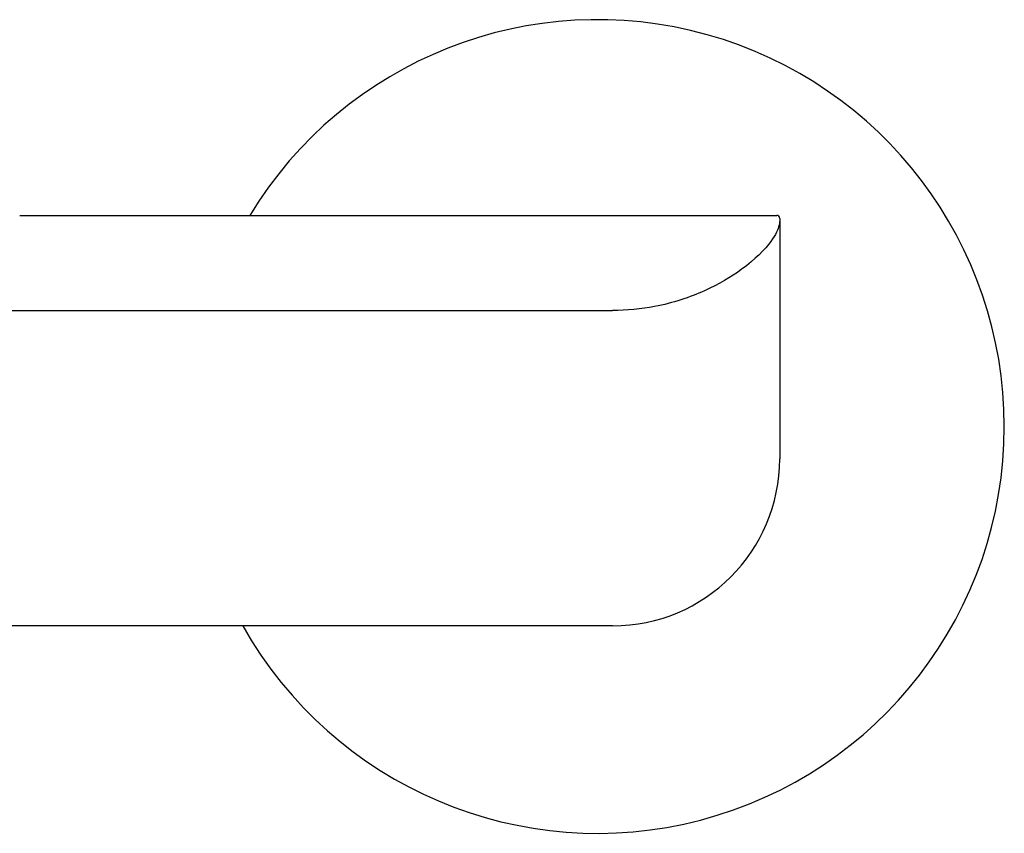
# Model space of a CAD drawing. Header units: millimetres. Extents: x -0.11 to 0.11, y -0.035 to 0.096.
import ezdxf

# ---------------------------------------------------------------- set-up
doc = ezdxf.new("R2010")
doc.units = ezdxf.units.MM
doc.layers.add('BLOCKS', color=3, linetype='Continuous')

msp = doc.modelspace()

# ---------------------------------------------------------------- linework, layer by layer
at = {"layer": 'BLOCKS'}
for p, q in [((0.025732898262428, 0.01799999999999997), (0.09029030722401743, 0.01799999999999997)), ((0.09054030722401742, 0.01775000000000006), (0.09054030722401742, 0.01760547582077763)), ((0.09054030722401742, 0.01760547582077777), (0.09054030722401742, -0.002750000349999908)), ((0.024871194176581, 0.009885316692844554), (0.07629030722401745, 0.009885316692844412)), ((0.07629030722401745, -0.01700000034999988), (0.01628295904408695, -0.01700000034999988))]:
    msp.add_line(p, q, dxfattribs=at)
for centre, radius, start, end in [((0.075, 0), 0.03469054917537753, 0, 148.7432944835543), ((0.09029030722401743, 0.01775000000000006), 0.00025, 0, 90), ((0.075, 0), 0.03469054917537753, 209.3436723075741, 0), ((0.07629030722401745, -0.002750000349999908), 0.01425, 270, 0)]:
    msp.add_arc(centre, radius, start, end, dxfattribs=at)
msp.add_open_spline([(0.09054030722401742, 0.01760547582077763), (0.09054030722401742, 0.01750795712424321), (0.09053329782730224, 0.01735801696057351), (0.09040498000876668, 0.01682900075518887), (0.0902128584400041, 0.01636490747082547), (0.08928279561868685, 0.01509628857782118), (0.0884761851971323, 0.01425835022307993), (0.08640226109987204, 0.01275782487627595), (0.08535678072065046, 0.01212917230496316), (0.08287207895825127, 0.01101129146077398), (0.08143225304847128, 0.01052838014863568), (0.07872318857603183, 0.01000619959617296), (0.0775055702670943, 0.009885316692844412), (0.07629030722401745, 0.009885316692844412)], degree=3, knots=[5.363623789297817e-16, 5.363623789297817e-16, 5.363623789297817e-16, 5.363623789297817e-16, 3.728539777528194, 3.728539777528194, 9.694203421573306, 9.694203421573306, 16.57452183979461, 16.57452183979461, 21.41050607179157, 21.41050607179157, 26.24649030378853, 26.24649030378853, 29.82831822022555, 29.82831822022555, 29.82831822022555, 29.82831822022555], dxfattribs=at)

doc.saveas('drawing.dxf')
